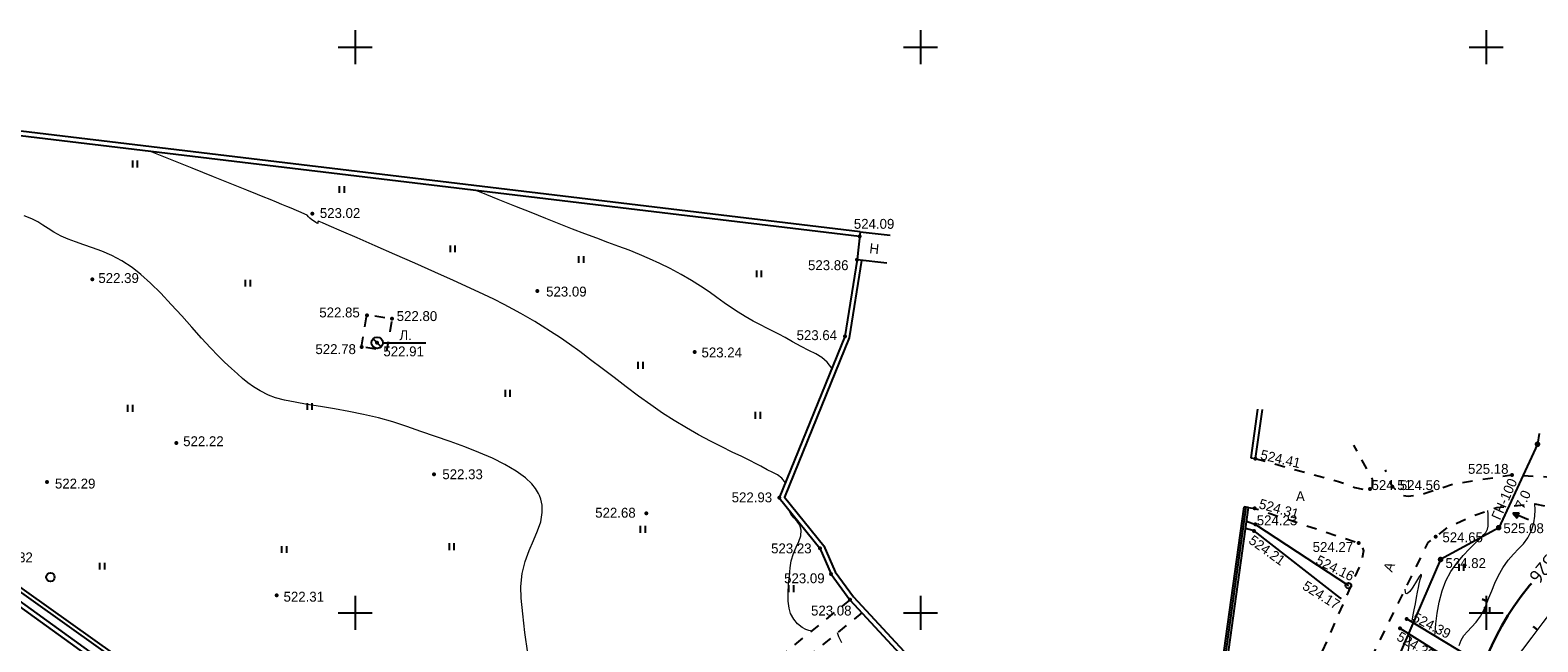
# Model space of a CAD drawing. Header units: millimetres. Extents: x -76021 to 1074922, y 19208 to 400534.
# Tile 90 of 108: x 280358 to 413664, y 339994 to 394056. Entities that reach past the tile are written whole.
import ezdxf

# ---------------------------------------------------------------- set-up
doc = ezdxf.new("R2010")
doc.units = ezdxf.units.MM
doc.linetypes.add('Д_ТРОТ_ТРУБА', pattern=[3, 1.5, -1.5])
doc.linetypes.add('ДОРОГИ_СТРОЯЩ', pattern=[9, 8, -1])
for name, color, linetype in [('(001) Сетка', 92, 'Continuous'), ('(004) Точки рельефа', 7, 'Continuous'), ('(004a) Точки рельефа (отк.)', 7, 'Continuous'), ('(007) Здания', 7, 'Continuous'), ('(011) Колодцы', 7, 'Continuous'), ('(013) Газ', 30, 'ИК_Газопровод -------г--------'), ('(022) Возд. Линии', 7, 'Continuous'), ('(024) Ж_д знаки', 7, 'Continuous'), ('(025) Дорога', 7, 'Continuous'), ('(027) Гидрография', 7, 'Continuous'), ('(031) Горизонтали', 42, 'Continuous'), ('(035) Откосы', 7, 'Continuous'), ('(036) Растительность', 7, 'Continuous'), ('(038) Деревья', 7, 'Continuous'), ('(040) Ограда', 7, 'Continuous'), ('C-TOPO-MAJR', 9, 'Continuous')]:
    doc.layers.add(name, color=color, linetype=linetype)
doc.layers.add('(032) Горизонтали утолщенные', color=32, linetype='Continuous', lineweight=30)
doc.layers.add('(042) Бергштрих', color=32, linetype='Continuous', lineweight=30)
doc.styles.add('BM-431', font='txt')
doc.styles.add('D-431', font='txt')
doc.styles.add('P-131', font='txt')
doc.styles.add('S', font='txtwr', dxfattribs={"oblique": 15})
doc.styles.get("Standard").update_dxf_attribs({"font": 'arial.ttf'})
doc.styles.add('СПДС', font='isocpeur.ttf')
doc.linetypes.add('GAZ_VOZDUSH', pattern='A,1,-2,["~",Standard,S=3,R=0,X=-1.5,Y=-1.5],-1,10', length=14)
doc.linetypes.add('ИК_Газопровод -------г--------', pattern='A,9,-0.6,["Г",Standard,S=1.2,R=0,X=0,Y=-0.6],-1.2', length=10.8)
doc.linetypes.add('ОГРАДА_БЕТ', pattern='A,4,["|",Standard,S=0.8,R=0,X=0,Y=-0.8],4', length=8)
doc.linetypes.add('ОГРАДА_М_1М', pattern='A,2.5,["о",Standard,S=1,R=0,X=0,Y=-0.35],0.5,["0",Standard,S=0.5,R=0,X=-0.3,Y=-0.25],2.5', length=5.5)
doc.linetypes.add('ОТКОСЫ_НЕУКР1', pattern='A,0.5,["|",Standard,S=-1.2,R=0,X=0,Y=1.2],1,["|",Standard,S=-0.5,R=0,X=0,Y=0.5],0.5', length=2)
doc.linetypes.add('ОТКОСЫ_УКРЕП', pattern='A,0.5,["|",Standard,S=1.2,R=0,X=0,Y=-1.2],0.8,[".",Standard,S=1,R=0.1,X=0.1,Y=-1.2],0.1,["|",Standard,S=0.5,R=0,X=0,Y=-0.5],0', length=1.4)

# ---------------------------------------------------------------- blocks, each defined once
blk = doc.blocks.new('I04010')
for p, q in [((-0.412273, 0.007146), (-0.412273, 1.207146)), ((0.387727, 1.207146), (0.387727, 0.007146))]:
    blk.add_line(p, q)
blk = doc.blocks.new('d')
at = {"layer": '(038) Деревья'}
blk.add_ellipse((0, 0), major_axis=(0.265, 0.265), ratio=1, start_param=5.497787, end_param=11.780972, dxfattribs=at)
blk = doc.blocks.new('Setka')
at = {"layer": '(001) Сетка'}
for p, q in [((0, 1.5), (0, -1.5)), ((-1.5, 0), (1.5, 0))]:
    blk.add_line(p, q, dxfattribs=at)
blk = doc.blocks.new('пк-flat-1')
at = {"layer": '(024) Ж_д знаки', "linetype": 'Continuous'}
blk.add_circle((0, 0), 0.25, dxfattribs=at)
blk = doc.blocks.new('I01171-flat-4')
at = {"layer": '(011) Колодцы'}
blk.add_line((-0.36, 0.35), (0.35, -0.35), dxfattribs=at)
blk.add_circle((0, 0), 0.5, dxfattribs=at)
at = {"color": 4, "style": 'S', "oblique": 15}
blk.add_attdef('Z', (0.81, -0.55), '', height=1, dxfattribs=at)
blk = doc.blocks.new('wef-flat-2')
at = {"layer": '(025) Дорога', "linetype": 'Д_ТРОТ_ТРУБА'}
blk.add_hatch(color=0, dxfattribs=at).paths.add_polyline_path([(-1121939, -1943163.38), (-1121938.8, -1943162.92), (-1121939.36, -1943162.94)])
at = {"layer": '(022) Возд. Линии', "color": 0}
for points in [[(-1121939.36, -1943162.94), (-1121939, -1943163.38)], [(-1121937.99, -1943163.55), (-1121938.9, -1943163.15)]]:
    blk.add_lwpolyline(points, dxfattribs=at)
at = {"layer": '(025) Дорога', "color": 0, "linetype": 'Д_ТРОТ_ТРУБА'}
blk.add_lwpolyline([(-1121939, -1943163.38), (-1121938.8, -1943162.92), (-1121939.36, -1943162.94), (-1121939, -1943163.38)], close=True, dxfattribs=at)
blk.add_lwpolyline([(-1121939, -1943163.38), (-1121938.8, -1943162.92)], dxfattribs=at)
blk = doc.blocks.new('A$C05d28b1e')
at = {"layer": '(013) Газ', "linetype": 'ByBlock'}
h = blk.add_hatch(color=0, dxfattribs=at)
edge = h.paths.add_edge_path()
edge.add_arc((138885, 152734), 250, 0, 360)
h = blk.add_hatch(color=0, dxfattribs=at)
edge = h.paths.add_edge_path()
edge.add_arc((135454, 145357), 250, 0, 360)
h = blk.add_hatch(color=0, dxfattribs=at)
edge = h.paths.add_edge_path()
edge.add_arc((130316, 142546), 250, 0, 360)
at = {"layer": '(004) Точки рельефа', "color": 7, "linetype": 'ByBlock', "lineweight": -2}
for p in [(30573, 173111), (78939, 171095), (78719, 169049), (11095, 167307), (50459, 166279), (35380, 164130), (37596, 163828), (34918, 161331), (36287, 161705), (77648, 162259), (64358, 160896), (18534, 152854), (138885, 152734), (113936, 151466), (7092, 149385), (41326, 150087), (136624, 150006), (71840, 147999), (126046, 148992), (113890, 147063), (60083, 146636), (135454, 145357), (113831, 145065), (123073, 144000), (129881, 144552), (75441, 143543), (130316, 142546), (76428, 141258), (27408, 139381), (78095, 138984), (126734, 136461), (127329, 137291)]:
    blk.add_point(p, dxfattribs=at)
at = {"layer": '(004) Точки рельефа', "color": 0}
blk.add_point((121460, 139124), dxfattribs=at)
at = {"layer": '(004a) Точки рельефа (отк.)', "color": 7, "linetype": 'ByBlock', "lineweight": -2}
for p in [(124083, 148765), (113938, 145653)]:
    blk.add_point(p, dxfattribs=at)
at = {"layer": '(013) Газ', "linetype": 'GAZ_VOZDUSH', "ltscale": 600, "flags": 128}
blk.add_lwpolyline([(139039, 153682), (138885, 152734), (135454, 145357), (130316, 142546), (115842, 109039), (104824, 79051), (99727, 68744), (82201, 34139), (52809, 3628), (56082, -3749), (32593, -24350), (33828, -29046), (31852, -35564), (-6995, -77251), (-10648, -79274), (-22017, -90450), (-29954, -94459), (-74554, -132816), (-76953, -135094)], dxfattribs=at)
at = {"layer": '(022) Возд. Линии', "color": 0, "ltscale": 600, "flags": 128}
blk.add_lwpolyline([(36792, 161705), (40580, 161705)], dxfattribs=at)
at = {"layer": '(025) Дорога', "linetype": 'Д_ТРОТ_ТРУБА', "ltscale": 600, "flags": 128}
blk.add_lwpolyline([(34918, 161331), (35390, 164192), (37596, 163828), (37124, 160967)], close=True, dxfattribs=at)
for points in [[(113936, 151466), (121289, 149446), (122733, 148912), (123882, 148671), (124283, 148858), (124283, 149659), (122653, 152650)], [(152004, 145904), (150374, 147296), (148289, 148299), (144505, 149302), (139988, 149803), (136624, 150006), (131571, 149225), (128868, 148338), (127439, 148106), (126950, 148193), (126046, 148992), (125433, 150461)], [(113335, 147140), (113890, 147063), (123073, 144000), (123325, 143794), (123508, 143307), (123340, 142397), (117537, 129153), (105171, 96881), (98532, 80158)]]:
    blk.add_lwpolyline(points, dxfattribs=at)
at = {"layer": '(025) Дорога', "linetype": 'Д_ТРОТ_ТРУБА', "ltscale": 600}
for points in [[(78095, 138984), (53653, 119123)], [(79154, 137840), (54828, 118073)]]:
    blk.add_lwpolyline(points, dxfattribs=at)
at = {"layer": '(027) Гидрография', "color": 3, "ltscale": 600}
for points in [[(-33072, 174860), (-20984, 157389), (19936, 127856), (27459, 120222)], [(27819, 120568), (20596, 128411), (-20516, 157669), (-32739, 175082)]]:
    blk.add_lwpolyline(points, dxfattribs=at)
at = {"layer": '(031) Горизонтали', "color": 42, "linetype": 'Continuous', "lineweight": 0, "ltscale": 600}
for points in [[(49610, 134257), (49356, 136102), (49160, 137746), (49038, 139121), (49004, 140158), (49117, 141318), (49376, 142368), (49725, 143328), (50108, 144220), (50467, 145065), (50748, 145883), (50893, 146696), (50873, 147357), (50761, 147865), (50632, 148213), (50551, 148390), (50474, 148534), (50296, 148818), (49964, 149229), (49415, 149751), (48574, 150367), (47587, 150946), (46483, 151491), (45288, 152008), (44031, 152499), (42738, 152971), (41437, 153426), (40155, 153870), (38921, 154307), (37687, 154710), (36404, 155057), (35096, 155357), (33788, 155618), (32505, 155849), (31270, 156058), (30110, 156254), (29048, 156446), (28109, 156641), (27317, 156849), (26697, 157077), (25959, 157444), (25362, 157796), (24859, 158152), (24398, 158531), (23931, 158952), (23409, 159435), (22780, 159999), (22223, 160533), (21542, 161252), (20764, 162111), (19911, 163067), (19010, 164075), (18083, 165091), (17157, 166072), (16255, 166972), (15401, 167749), (14621, 168358), (13710, 168934), (12820, 169403), (11958, 169785), (11133, 170101), (10352, 170372), (9625, 170618), (8959, 170861), (8363, 171120), (7709, 171473), (7192, 171801), (6741, 172107), (6285, 172392), (5752, 172659), (5071, 172912)], [(72384, 149334), (72068, 149736), (71700, 150020), (71273, 150248), (70784, 150481), (70226, 150781), (69809, 151009), (69234, 151296), (68520, 151642), (67689, 152044), (66764, 152501), (65765, 153010), (64714, 153569), (63632, 154177), (62540, 154832), (61533, 155486), (60484, 156213), (59408, 156992), (58322, 157802), (57242, 158622), (56184, 159431), (55164, 160207), (54198, 160928), (53303, 161575), (52495, 162124), (51625, 162688), (50883, 163161), (50226, 163568), (49607, 163937), (48980, 164293), (48300, 164662), (47522, 165070), (46600, 165544), (45730, 165968), (44518, 166533), (43044, 167204), (41386, 167947), (39625, 168729), (37841, 169516), (36111, 170274), (34516, 170969), (33136, 171567), (32050, 172035), (31446, 172293), (31174, 172408), (31088, 172442), (31076, 172446), (31068, 172437), (31059, 172398), (31052, 172317), (31036, 172246), (30956, 172268), (30865, 172318), (30737, 172407), (30517, 172569), (30336, 172712), (30216, 172845), (30088, 172966), (29904, 173062), (29575, 173208), (29153, 173387), (28689, 173584), (28297, 173750), (27863, 173931), (27377, 174132), (26829, 174357), (26206, 174611), (25718, 174808), (24775, 175188), (23447, 175722), (21806, 176381), (19923, 177138), (17868, 177964), (16251, 178613)], [(76503, 159447), (76093, 159989), (75618, 160397), (75076, 160726), (74463, 161031), (73778, 161366), (73019, 161784), (72379, 162153), (71808, 162460), (71271, 162730), (70736, 162994), (70172, 163278), (69545, 163611), (68824, 164020), (68219, 164394), (67610, 164802), (66984, 165240), (66330, 165704), (65634, 166189), (64885, 166692), (64071, 167209), (63179, 167734), (62198, 168264), (61281, 168718), (60377, 169130), (59477, 169512), (58570, 169873), (57646, 170224), (56694, 170576), (55703, 170940), (54664, 171324), (53566, 171741), (52398, 172201), (51217, 172675), (49895, 173207), (48472, 173778), (46988, 174375), (45483, 174979), (45029, 175162)], [(74697, 136223), (74613, 136232), (74444, 136266), (74191, 136355), (73859, 136540), (73469, 136866), (73123, 137284), (72842, 137780), (72707, 138250), (72642, 138870), (72634, 139587), (72669, 140351), (72735, 141111), (72819, 141817), (72909, 142416), (73090, 143087), (73339, 143649), (73587, 144146), (73762, 144624), (73794, 145129), (73662, 145579), (73429, 145916), (73145, 146216), (72862, 146558), (72632, 147019)], [(129812, 135791), (129834, 136083), (129907, 136870), (130026, 137797), (130204, 138788), (130455, 139770), (130792, 140667), (131236, 141475), (131763, 142225), (132325, 142900), (132871, 143485), (133352, 143961), (133719, 144311), (133923, 144519), (134147, 144758), (134330, 144947), (134467, 145214), (134510, 145504), (134528, 145973), (134521, 146547), (134503, 146868)], [(131952, 134940), (132122, 135419), (132373, 135829), (132693, 136194), (133060, 136565), (133450, 136994), (133839, 137532), (134100, 138007), (134345, 138549), (134589, 139144), (134845, 139781), (135127, 140445), (135449, 141122), (135824, 141799), (136299, 142486), (136768, 143023), (137219, 143482), (137639, 143934), (138018, 144451), (138342, 145103), (138559, 145786), (138655, 146379), (138674, 146930), (138660, 147462)], [(136025, 132040), (136037, 132076), (136197, 132462), (136417, 132913), (136696, 133408), (136983, 133813), (137574, 134602), (138400, 135685), (139392, 136977), (140481, 138389), (141596, 139835), (142669, 141226), (143631, 142476), (144411, 143498), (144941, 144203), (145152, 144505), (145207, 144728), (145208, 144922), (145216, 145157), (145250, 145380), (145280, 145557), (145302, 145781), (145301, 145920)], [(127786, 137015), (127831, 137268), (127905, 137657), (127992, 138106), (128091, 138632), (128193, 139176), (128282, 139659), (128359, 140070), (128421, 140399), (128525, 140775), (128619, 141088), (128596, 141248), (128447, 141077), (128181, 140628), (127858, 140093), (127599, 139731), (127425, 139562), (127326, 139522), (127283, 139528), (127253, 139550), (127211, 139650), (127189, 139914)], [(77364, 135188), (77107, 135712), (76987, 136079)], [(125892, 130419), (126032, 130724), (126426, 131665), (126794, 132604), (127110, 133454), (127345, 134128), (127472, 134540), (127547, 134938), (127575, 135276), (127586, 135588), (127612, 135909)]]:
    blk.add_lwpolyline(points, dxfattribs=at)
at = {"layer": '(032) Горизонтали утолщенные', "color": 32, "linetype": 'Continuous', "lineweight": 30, "ltscale": 600}
blk.add_lwpolyline([(134100, 133202), (134202, 133481), (134489, 134181), (134838, 134956), (135251, 135794), (135724, 136681), (136260, 137603), (136784, 138397), (137445, 139293), (138192, 140247), (138345, 140436)], dxfattribs=at)
at = {"layer": '(035) Откосы', "linetype": 'ОТКОСЫ_УКРЕП', "ltscale": 600}
for points in [[(113166, 145926), (113938, 145653), (122167, 140236)], [(121460, 139124), (113831, 145065), (113079, 145296)], [(140270, 127955), (126734, 136461)], [(127329, 137291), (140775, 129171)]]:
    blk.add_lwpolyline(points, dxfattribs=at)
at = {"layer": '(040) Ограда', "linetype": 'ОГРАДА_БЕТ', "ltscale": 600, "flags": 128}
for points in [[(78939, 171095), (1747, 180352)], [(79114, 168987), (78036, 162151), (72300, 148067), (75787, 143752), (76777, 141458), (78404, 139239), (107660, 107650), (97834, 80410)], [(114537, 155792), (113936, 151466)]]:
    blk.add_lwpolyline(points, dxfattribs=at)
at = {"layer": '(040) Ограда', "ltscale": 600, "flags": 128}
for points in [[(78987, 171492), (1795, 180749)], [(78719, 169049), (77648, 162259), (71840, 147999), (75441, 143543), (76428, 141258), (78095, 138984), (107201, 107557), (97119, 79607), (98114, 79156), (98532, 80158), (97458, 80546)], [(114141, 155847), (113540, 151521)], [(113540, 151521), (113936, 151466)], [(107473, 107852), (112939, 147195)], [(107839, 107582), (113335, 147140)], [(113335, 147140), (112939, 147195)]]:
    blk.add_lwpolyline(points, dxfattribs=at)
at = {"layer": '(040) Ограда', "linetype": 'ОГРАДА_М_1М', "ltscale": 600, "flags": 128}
blk.add_lwpolyline([(107648, 107663), (113137, 147168)], dxfattribs=at)
at = {"layer": '(042) Бергштрих', "color": 32, "linetype": 'Continuous', "lineweight": 30, "ltscale": 600}
for p, q in [((134467, 138847), (134004, 139036)), ((138896, 136331), (138500, 136636))]:
    blk.add_line(p, q, dxfattribs=at)
at = {"linetype": 'ОТКОСЫ_НЕУКР1', "ltscale": 600}
for points in [[(27819, 120568), (20868, 128604), (-20197, 157827), (-32113, 175279)], [(-33445, 174611), (-21276, 157105), (19660, 127559), (24742, 121859), (27459, 120222)]]:
    blk.add_lwpolyline(points, dxfattribs=at)
at = {"ltscale": 600}
for points in [[(78987, 171492), (78719, 169049), (81349, 168766)], [(78987, 171492), (81664, 171204)]]:
    blk.add_lwpolyline(points, dxfattribs=at)
at = {"layer": '(001) Сетка', "xscale": 1000, "yscale": 1000, "zscale": 1000}
for p in [(34335, 187831), (84335, 187831), (134335, 187831), (34335, 137831), (84335, 137831), (134335, 137831)]:
    blk.add_blockref('Setka', p, dxfattribs=at)
at = {"layer": '(022) Возд. Линии', "xscale": 1000, "yscale": 1000, "zscale": 1000}
for name, p in [('I01171-flat-4', (36292, 161705)), ('wef-flat-2', (1122076078, 1943309589)), ('пк-flat-1', (122167, 140236))]:
    blk.add_blockref(name, p, dxfattribs=at)
at = {"layer": '(036) Растительность', "linetype": 'Continuous', "xscale": 500, "yscale": 500, "zscale": 500}
for p in [(14888, 177197), (33178, 174947), (42978, 169702), (54337, 168766), (70052, 167499), (24865, 166671), (59575, 159403), (47830, 156924), (14453, 155607), (30327, 155757), (69953, 154987), (59795, 144910), (42889, 143381), (28069, 143119), (11977, 141647), (132152, 141546), (72910, 139668), (134437, 137743)]:
    blk.add_blockref('I04010', p, dxfattribs=at)
at = {"layer": '(038) Деревья', "linetype": 'Continuous', "xscale": 1000, "yscale": 1000, "zscale": 1000}
blk.add_blockref('d', (7401, 140982), dxfattribs=at)
at = {"layer": '(004) Точки рельефа', "linetype": 'ByBlock', "char_height": 875, "attachment_point": 4, "style": 'D-431'}
for s, insert in [('523.02', (31223, 173161)), ('524.09', (78438, 172206)), ('522.39', (11641, 167413)), ('523.86', (74387, 168552)), ('523.09', (51230, 166221)), ('522.85', (31175, 164374)), ('522.80', (38021, 164054)), ('523.64', (73375, 162366)), ('522.78', (30832, 161132)), ('522.91', (36842, 160932)), ('523.24', (64970, 160838)), ('522.22', (19139, 152994)), ('522.33', (42054, 150076)), ('525.18', (132741, 150549)), ('522.29', (7802, 149249)), ('524.56', (126712, 149113)), ('522.93', (67636, 148031)), ('522.68', (55570, 146672)), ('525.08', (135867, 145305)), ('523.23', (71123, 143520)), ('524.27', (119005, 143643)), ('524.65', (130478, 144503)), ('522.32', (2266, 142727)), ('524.82', (130746, 142222)), ('523.09', (72273, 140881)), ('522.31', (28015, 139249)), ('523.08', (74653, 138026))]:
    blk.add_mtext(s, dxfattribs=dict(at, insert=insert))
for s, insert, rotation in [('524.41', (114420, 151836), 347.04094), ('524.31', (114298, 147503), 344.24624), ('524.21', (113524, 144404), 324.20435), ('524.16', (119388, 142573), 333.74689), ('524.17', (118248, 140346), 327.98336), ('524.39', (127937, 137535), 332.77009), ('524.29', (126572, 135844), 329.51202)]:
    blk.add_mtext(s, dxfattribs=dict(at, insert=insert, rotation=rotation))
at = {"layer": '(004a) Точки рельефа (отк.)', "linetype": 'ByBlock', "char_height": 875, "attachment_point": 4, "style": 'D-431'}
for s, insert in [('524.51', (124208, 149115)), ('524.23', (114063, 146003))]:
    blk.add_mtext(s, dxfattribs=dict(at, insert=insert))
at = {"layer": '(007) Здания', "style": 'P-131'}
blk.add_text('Н', height=880, rotation=353.69467, dxfattribs=at).set_placement((79775, 169624))
at = {"layer": '(011) Колодцы', "style": 'BM-431'}
blk.add_text('Л.', height=875, dxfattribs=at).set_placement((38267, 161939))
at = {"layer": '(013) Газ', "color": 0, "linetype": 'Continuous', "style": 'BM-431'}
for s, p in [('ГН-100', (135570, 145966)), ('7.0', (137666, 146922))]:
    blk.add_text(s, height=875, rotation=65.95852, dxfattribs=at).set_placement(p)
at = {"layer": '(025) Дорога', "linetype": 'ДОРОГИ_СТРОЯЩ', "style": 'BM-431'}
blk.add_text('A', height=875, dxfattribs=at).set_placement((117528, 147705))
blk.add_text('A', height=875, rotation=68.34774, dxfattribs=at).set_placement((126029, 141374))
at = {"layer": 'C-TOPO-MAJR', "color": 32, "linetype": 'Continuous', "lineweight": 30, "insert": (139365, 141689), "char_height": 1250, "width": 2398.75, "attachment_point": 5, "rotation": 230.63484, "style": 'СПДС', "bg_fill": 3, "box_fill_scale": 1.254, "bg_fill_color": 256, "bg_fill_true_color": 13158600, "bg_fill_transparency": 0}
blk.add_mtext('526', dxfattribs=at)
at = {"layer": '(025) Дорога', "linetype": 'Д_ТРОТ_ТРУБА', "ltscale": 600, "flags": 128}
blk.add_lwpolyline([(103071, 78364), (108136, 94128), (121311, 127975), (129224, 144046), (129881, 144552), (131035, 145447), (133208, 146418), (135300, 147146), (138641, 147465), (143191, 146540), (147359, 145316), (149783, 143492), (150815, 142076)], dxfattribs=at)

msp = doc.modelspace()

# ---------------------------------------------------------------- block references
at = {"color": 5, "lineweight": 50}
msp.add_blockref('A$C05d28b1e', (274748.019, 204725.492), dxfattribs=at)

doc.saveas('drawing.dxf')
